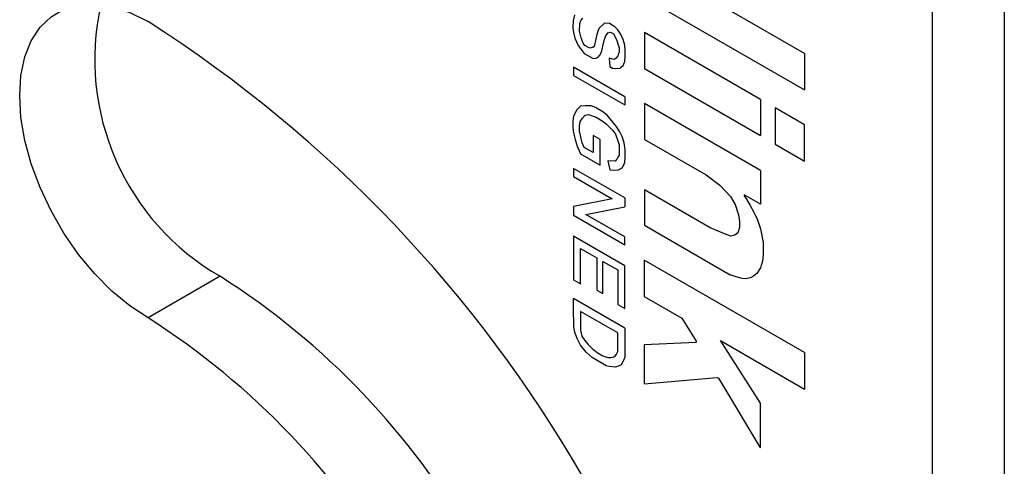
# Model space of a CAD drawing. Header units: millimetres. Extents: x 6 to 273, y 6 to 210.
# Tile 12 of 15: x 238.19 to 250.4, y 144.44 to 149.98. Entities that reach past the tile are written whole.
import ezdxf

# ---------------------------------------------------------------- set-up
doc = ezdxf.new("R2010")
doc.units = ezdxf.units.MM

msp = doc.modelspace()

# ---------------------------------------------------------------- linework, layer by layer
for p, q in [((250.402926, 161.164528), (250.402926, 131.782668)), ((249.508493, 160.648183), (249.508493, 131.266322)), ((247.924829, 149.559751), (245.937475, 150.707026)), ((245.937475, 150.253857), (247.924829, 149.106582)), ((245.068509, 150.039024), (245.052365, 149.966203)), ((245.052365, 149.966203), (245.04975, 149.878476)), ((245.132272, 149.836761), (245.134997, 149.928199)), ((245.134997, 149.928199), (245.150271, 149.970474)), ((245.150271, 149.970474), (245.173129, 149.999976)), ((245.440781, 149.935297), (245.373751, 149.869995)), ((245.505798, 149.931225), (245.440781, 149.935297)), ((245.539538, 149.911748), (245.505798, 149.931225)), ((245.568998, 149.888683), (245.539538, 149.911748)), ((245.606357, 149.852224), (245.568998, 149.888683)), ((245.04975, 149.878476), (245.057883, 149.818658)), ((245.057883, 149.818658), (245.07496, 149.749071)), ((245.152136, 149.755819), (245.132272, 149.836761)), ((245.347047, 149.796086), (245.314063, 149.647304)), ((245.373751, 149.869995), (245.347047, 149.796086)), ((245.43922, 149.722063), (245.455979, 149.768446)), ((245.455979, 149.768446), (245.48293, 149.815775)), ((245.48293, 149.815775), (245.511694, 149.822285)), ((245.511694, 149.822285), (245.525885, 149.819504)), ((245.525885, 149.819504), (245.554268, 149.803119)), ((245.554268, 149.803119), (245.581075, 149.756688)), ((245.640845, 149.802673), (245.606357, 149.852224)), ((245.674943, 149.734537), (245.640845, 149.802673)), ((247.376504, 148.990517), (245.937475, 149.821251)), ((245.937475, 149.821251), (245.937475, 149.371927)), ((245.07496, 149.749071), (245.115338, 149.658761)), ((245.115338, 149.658761), (245.191077, 149.560969)), ((245.178091, 149.689535), (245.152136, 149.755819)), ((245.200252, 149.657696), (245.178091, 149.689535)), ((245.235499, 149.637348), (245.200252, 149.657696)), ((245.314063, 149.647304), (245.299914, 149.63352)), ((245.406917, 149.576352), (245.43922, 149.722063)), ((245.581075, 149.756688), (245.597594, 149.719741)), ((245.597594, 149.719741), (245.614139, 149.667323)), ((245.614139, 149.667323), (245.623601, 149.628767)), ((245.69316, 149.664572), (245.674943, 149.734537)), ((245.699193, 149.602495), (245.69316, 149.664572)), ((245.191077, 149.560969), (245.301697, 149.49711)), ((245.263314, 149.625109), (245.235499, 149.637348)), ((245.288569, 149.63423), (245.263314, 149.625109)), ((245.299914, 149.63352), (245.288569, 149.63423)), ((245.364538, 149.511982), (245.386131, 149.53985)), ((245.386131, 149.53985), (245.406917, 149.576352)), ((245.606357, 149.531745), (245.589334, 149.500027)), ((245.617687, 149.563103), (245.606357, 149.531745)), ((245.623601, 149.573489), (245.617687, 149.563103)), ((245.623601, 149.628767), (245.623601, 149.573489)), ((245.69316, 149.461602), (245.699193, 149.520464)), ((245.699193, 149.520464), (245.699193, 149.602495)), ((247.924829, 149.559751), (247.924829, 149.106582)), ((245.301697, 149.49711), (245.337925, 149.500638)), ((245.337925, 149.500638), (245.364538, 149.511982)), ((245.529303, 149.495258), (245.501923, 149.503201)), ((245.501923, 149.503201), (245.509674, 149.398291)), ((245.509674, 149.398291), (245.542919, 149.379099)), ((245.564236, 149.485534), (245.529303, 149.495258)), ((245.589334, 149.500027), (245.564236, 149.485534)), ((245.631191, 149.378358), (245.674943, 149.411181)), ((245.674943, 149.411181), (245.69316, 149.461602)), ((245.69316, 149.022203), (245.059772, 149.387851)), ((245.059772, 149.387851), (245.059772, 149.286486)), ((245.059772, 149.286486), (245.69316, 148.920838)), ((245.542919, 149.379099), (245.578018, 149.373179)), ((245.578018, 149.373179), (245.631191, 149.378358)), ((245.937475, 149.371927), (247.376504, 148.541194)), ((245.20761, 148.911203), (245.143132, 148.905996)), ((245.275798, 148.908137), (245.20761, 148.911203)), ((245.330673, 148.889856), (245.275798, 148.908137)), ((245.69316, 149.022203), (245.69316, 148.920838)), ((247.376504, 148.107627), (245.937475, 148.938361)), ((245.937475, 148.938361), (245.937475, 148.49363)), ((247.376504, 148.990517), (247.376504, 148.541194)), ((245.097633, 148.860193), (245.059772, 148.779909)), ((245.143132, 148.905996), (245.097633, 148.860193)), ((245.1695, 148.758202), (245.204565, 148.793502)), ((245.204565, 148.793502), (245.245378, 148.802131)), ((245.245378, 148.802131), (245.337925, 148.768456)), ((245.423621, 148.836198), (245.330673, 148.889856)), ((245.474852, 148.795263), (245.423621, 148.836198)), ((245.589334, 148.659543), (245.474852, 148.795263)), ((247.924829, 148.673976), (247.561075, 148.883966)), ((247.561075, 148.883966), (247.561075, 148.434643)), ((245.059772, 148.779909), (245.04975, 148.72068)), ((245.04975, 148.72068), (245.04975, 148.641766)), ((245.132709, 148.655737), (245.14273, 148.714966)), ((245.14273, 148.714966), (245.1695, 148.758202)), ((245.337925, 148.768456), (245.412342, 148.725496)), ((245.412342, 148.725496), (245.469616, 148.68066)), ((245.469616, 148.68066), (245.542919, 148.607002)), ((247.924829, 148.224652), (247.924829, 148.673976)), ((245.04975, 148.641766), (245.059772, 148.573366)), ((245.059772, 148.573366), (245.078702, 148.492936)), ((245.132709, 148.593875), (245.132709, 148.655737)), ((245.166757, 148.449216), (245.132709, 148.593875)), ((245.389387, 148.492452), (245.303235, 148.542186)), ((245.303235, 148.542186), (245.303235, 148.329311)), ((245.542919, 148.607002), (245.578018, 148.557191)), ((245.578018, 148.557191), (245.604682, 148.487764)), ((245.63465, 148.586384), (245.589334, 148.659543)), ((245.660032, 148.528819), (245.63465, 148.586384)), ((245.078702, 148.492936), (245.102819, 148.411003)), ((245.191077, 148.394058), (245.166757, 148.449216)), ((245.389387, 148.172978), (245.389387, 148.492452)), ((245.604682, 148.487764), (245.622701, 148.426551)), ((245.622701, 148.426551), (245.622701, 148.297543)), ((245.685468, 148.450415), (245.660032, 148.528819)), ((245.699193, 148.36753), (245.685468, 148.450415)), ((245.937475, 148.49363), (246.702904, 148.051757)), ((247.561075, 148.434643), (247.924829, 148.224652)), ((245.102819, 148.411003), (245.145757, 148.313623)), ((245.145757, 148.313623), (245.389387, 148.172978)), ((245.303235, 148.329311), (245.191077, 148.394058)), ((245.622701, 148.297543), (245.608539, 148.274671)), ((245.699193, 148.284269), (245.699193, 148.36753)), ((245.575479, 148.22459), (245.48293, 148.228752)), ((245.48293, 148.228752), (245.509674, 148.116433)), ((245.597594, 148.246853), (245.575479, 148.22459)), ((245.608539, 148.274671), (245.597594, 148.246853)), ((245.662943, 148.138724), (245.69316, 148.202799)), ((245.69316, 148.202799), (245.699193, 148.284269)), ((245.69316, 147.766938), (245.059772, 148.132585)), ((245.059772, 148.132585), (245.059772, 148.032973)), ((245.509674, 148.116433), (245.606357, 148.112085)), ((245.606357, 148.112085), (245.662943, 148.138724)), ((247.376504, 148.107627), (247.376504, 147.68936)), ((245.059772, 148.032973), (245.537102, 147.757416)), ((246.702904, 148.051757), (246.872154, 147.926862)), ((246.754263, 147.397947), (245.937475, 147.869468)), ((245.937475, 147.869468), (245.937475, 147.428166)), ((246.872154, 147.926862), (247.006107, 147.785684)), ((245.537102, 147.757416), (245.059772, 147.660878)), ((245.69316, 147.766938), (245.69316, 147.657108)), ((247.006107, 147.785684), (247.062242, 147.68748)), ((247.062242, 147.68748), (247.103843, 147.556643)), ((247.176442, 147.804853), (247.176442, 147.793807)), ((247.376504, 147.68936), (247.176442, 147.804853)), ((247.176442, 147.793807), (247.197887, 147.762241)), ((247.197887, 147.762241), (247.246884, 147.680624)), ((245.059772, 147.660878), (245.059772, 147.551743)), ((245.212597, 147.562923), (245.69316, 147.657108)), ((247.246884, 147.680624), (247.298866, 147.58274)), ((247.298866, 147.58274), (247.34085, 147.494783)), ((245.059772, 147.551743), (245.69316, 147.186095)), ((245.69316, 147.285499), (245.212597, 147.562923)), ((247.103843, 147.556643), (247.116945, 147.47383)), ((247.116945, 147.47383), (247.116945, 147.399256)), ((247.34085, 147.494783), (247.376504, 147.38265)), ((245.937475, 147.428166), (247.001185, 146.8141)), ((246.951853, 147.31384), (246.754263, 147.397947)), ((247.097034, 147.334891), (247.059209, 147.304814)), ((247.116945, 147.399256), (247.097034, 147.334891)), ((247.376504, 147.38265), (247.409525, 147.211963)), ((245.69316, 146.924973), (245.059772, 147.29062)), ((245.059772, 147.29062), (245.059772, 146.749838)), ((245.69316, 147.186095), (245.69316, 147.285499)), ((247.009843, 147.293827), (246.951853, 147.31384)), ((247.059209, 147.304814), (247.009843, 147.293827)), ((247.409525, 147.211963), (247.409525, 147.062045)), ((245.145757, 146.7002), (245.145757, 147.14053)), ((245.145757, 147.14053), (245.345602, 147.025162)), ((245.345602, 147.025162), (245.345602, 146.624364)), ((245.423621, 146.579325), (245.423621, 146.980123)), ((245.423621, 146.980123), (245.606357, 146.874631)), ((247.924829, 145.846914), (245.936145, 146.994956)), ((245.936145, 146.994956), (245.936145, 146.543957)), ((247.402171, 146.981544), (247.376504, 146.898571)), ((247.409525, 147.062045), (247.402171, 146.981544)), ((245.606357, 146.874631), (245.606357, 146.443656)), ((245.69316, 146.393545), (245.69316, 146.924973)), ((247.332458, 146.831306), (247.289581, 146.797212)), ((247.376504, 146.898571), (247.332458, 146.831306)), ((240.674315, 146.794157), (239.779882, 146.277812)), ((245.059772, 146.749838), (245.145757, 146.7002)), ((247.090366, 146.783323), (247.001185, 146.8141)), ((247.151146, 146.765887), (247.090366, 146.783323)), ((247.192502, 146.763489), (247.151146, 146.765887)), ((247.253711, 146.777112), (247.192502, 146.763489)), ((247.289581, 146.797212), (247.253711, 146.777112)), ((245.345602, 146.624364), (245.423621, 146.579325)), ((245.69316, 146.152602), (245.059772, 146.51825)), ((245.059772, 146.408202), (245.059772, 146.51825)), ((245.936145, 146.543957), (246.402924, 146.274492)), ((245.060508, 146.167616), (245.059772, 146.408202)), ((245.606357, 146.092665), (245.145757, 146.358564)), ((245.145757, 146.358564), (245.145757, 146.127199)), ((245.606357, 146.443656), (245.69316, 146.393545)), ((246.402924, 146.274492), (246.578229, 145.991117)), ((245.07496, 146.099182), (245.060508, 146.167616)), ((245.102819, 146.022677), (245.07496, 146.099182)), ((245.145757, 146.127199), (245.16132, 146.052146)), ((245.69316, 146.152602), (245.69316, 145.792592)), ((245.145757, 145.93921), (245.102819, 146.022677)), ((245.16132, 146.052146), (245.200252, 145.996882)), ((245.200252, 145.996882), (245.235499, 145.95389)), ((245.606357, 145.8613), (245.606357, 146.092665)), ((246.578229, 145.991117), (246.578229, 145.972301)), ((247.376504, 145.220353), (246.88036, 145.998873)), ((246.88036, 145.998873), (247.924829, 145.395915)), ((245.216812, 145.854551), (245.145757, 145.93921)), ((245.288569, 145.784991), (245.216812, 145.854551)), ((245.235499, 145.95389), (245.288569, 145.899326)), ((245.288569, 145.899326), (245.353534, 145.849595)), ((245.59121, 145.827997), (245.606357, 145.8613)), ((246.578229, 145.972301), (245.936145, 145.9444)), ((245.936145, 145.9444), (245.936145, 145.460538)), ((245.463478, 145.684018), (245.288569, 145.784991)), ((245.353534, 145.849595), (245.423621, 145.809135)), ((245.423621, 145.809135), (245.484462, 145.786239)), ((245.484462, 145.786239), (245.521432, 145.788825)), ((245.521432, 145.788825), (245.546827, 145.792876)), ((245.546827, 145.792876), (245.572658, 145.8002)), ((245.572658, 145.8002), (245.59121, 145.827997)), ((245.674943, 145.741152), (245.647757, 145.69782)), ((245.69316, 145.792592), (245.674943, 145.741152)), ((247.924829, 145.846914), (247.924829, 145.395915)), ((245.49969, 145.674727), (245.463478, 145.684018)), ((245.542919, 145.669572), (245.49969, 145.674727)), ((245.578018, 145.66728), (245.542919, 145.669572)), ((245.622701, 145.681649), (245.578018, 145.66728)), ((245.647757, 145.69782), (245.622701, 145.681649)), ((245.936145, 145.460538), (246.839756, 145.538438)), ((246.839756, 145.538438), (246.856705, 145.528653)), ((246.856705, 145.528653), (247.369122, 144.673461)), ((247.376504, 144.6692), (247.376504, 145.220353)), ((247.369122, 144.673461), (247.376504, 144.6692))]:
    msp.add_line(p, q)
at = {"flags": 128}
msp.add_lwpolyline([(239.779882, 146.277812), (239.553246, 146.427364), (239.331223, 146.611308), (239.118334, 146.825898), (238.918912, 147.066767), (238.737017, 147.329011), (238.576352, 147.607292), (238.440187, 147.895944), (238.331294, 148.189091), (238.251891, 148.480767), (238.203593, 148.765032), (238.187383, 149.0361), (238.203593, 149.288454), (238.251891, 149.516956), (238.331294, 149.716953), (238.440187, 149.884376), (238.576352, 150.015816), (238.737017, 150.108596), (238.918912, 150.160828), (239.118334, 150.17145), (239.331223, 150.140244), (239.553246, 150.067846), (239.779882, 149.955729)], dxfattribs=at)
for centre, radius, start, end in [((242.224188, 149.485511), 3.105719, 167.3620335, 240.0636005), ((230.903544, 136.079109), 16.472703, 2.6054785, 57.3945217), ((235.564399, 138.7698), 9.513231, 2.4890161, 57.510984), ((234.669965, 138.253455), 9.513231, 2.4890161, 57.510984)]:
    msp.add_arc(centre, radius, start, end)

doc.saveas('drawing.dxf')
